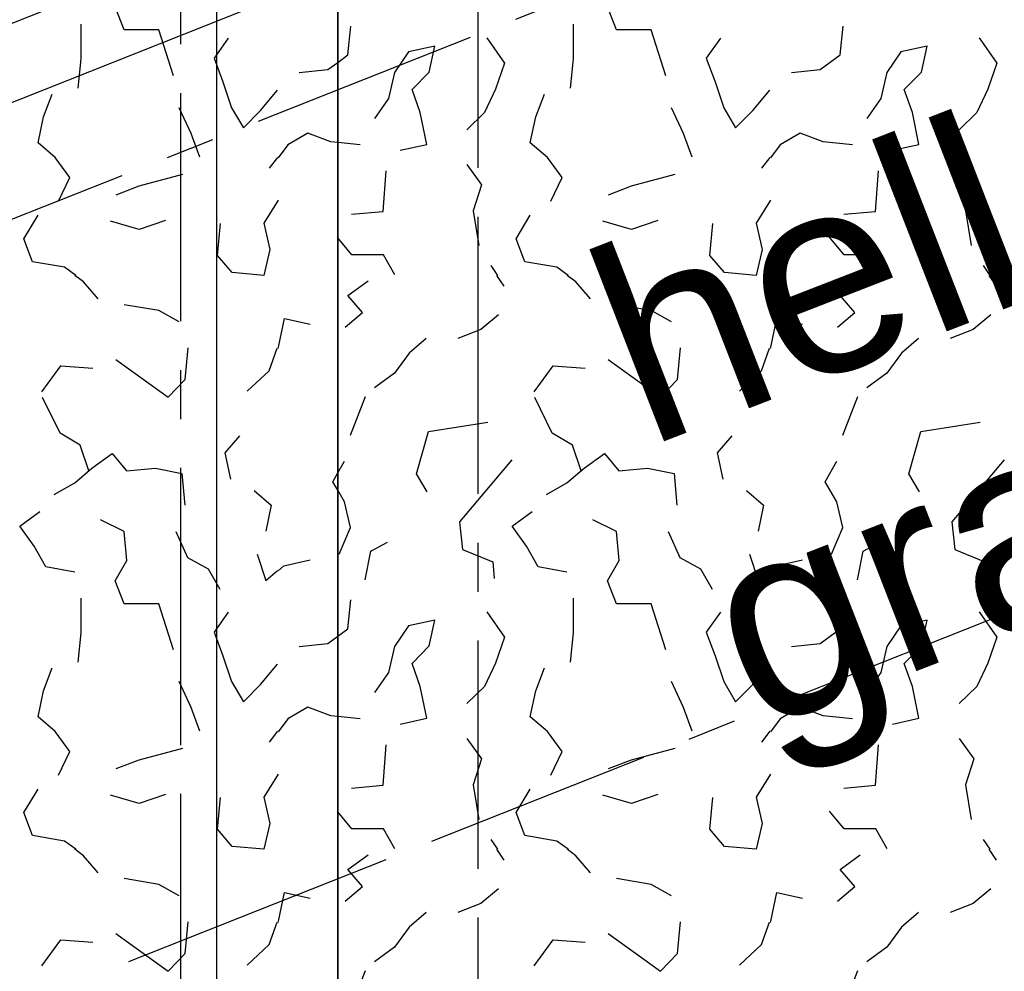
# Model space of a CAD drawing. Extents: x 1006 to 5197, y -24 to 263.
# Tile 62 of 124: x 1043.07 to 1045.08, y 19.71 to 21.65. Entities that reach past the tile are written whole.
import ezdxf

# ---------------------------------------------------------------- set-up
doc = ezdxf.new("R2010")
doc.units = 0
doc.header["$MEASUREMENT"] = 0
doc.linetypes.add('B0805', pattern=[1.366667, 0.566667, -0.1, 0.033333, -0.1, 0.466667, -0.1])
doc.linetypes.add('Wipeout_Contour', pattern=[1000, 0, -1000])
for name, color, linetype in [('21 Buitenwanden', 7, 'Continuous'), ('27 Daken', 7, 'Continuous'), ('A Stramien', 7, 'Continuous'), ('T Tekst algemeen', 7, 'Continuous')]:
    doc.layers.add(name, color=color, linetype=linetype)
doc.styles.add('GENERATED_STYLE_3', font='Arial')
doc.styles.get("Standard").update_dxf_attribs({"font": 'txt', "bigfont": 'BIGFONT.SHX'})
doc.dimstyles.new('GENERATED_STYLE__1', dxfattribs={"dimtxt": 0.25, "dimasz": 0.19, "dimexe": 0.18, "dimexo": 0, "dimgap": 0.09, "dimtad": 1, "dimdec": 0, "dimlfac": 1000, "dimzin": 0, "dimdsep": 46, "dimtxsty": 'Standard', "dimblk": 'ARROWHEAD_7', "dimblk1": 'ARROWHEAD_7', "dimblk2": 'ARROWHEAD_7', "dimcen": 0.09, "dimclrd": 7, "dimclre": 7, "dimclrt": 7, "dimadec": 1, "dimazin": 0, "dimtfac": 1, "dimtdec": 4, "dimtmove": 0, "dimatfit": 3, "dimfxl": 0, "dimtolj": 1, "dimtzin": 0, "dimarcsym": 0})
doc.dimstyles.new('GENERATED_STYLE__2', dxfattribs={"dimtxt": 0.25, "dimasz": 0.19, "dimexe": 0.18, "dimexo": 0, "dimgap": 0.09, "dimtad": 1, "dimtih": 1, "dimtoh": 1, "dimdec": 0, "dimlfac": 1000, "dimzin": 0, "dimdsep": 46, "dimtxsty": 'Standard', "dimblk": 'ARROWHEAD_7', "dimblk1": 'ARROWHEAD_7', "dimblk2": 'ARROWHEAD_7', "dimcen": 0.09, "dimclrd": 7, "dimclre": 7, "dimclrt": 7, "dimadec": 1, "dimazin": 0, "dimtfac": 1, "dimtdec": 4, "dimtmove": 0, "dimatfit": 3, "dimfxl": 0, "dimtolj": 1, "dimtzin": 0, "dimarcsym": 0})

# ---------------------------------------------------------------- blocks, each defined once
blk = doc.blocks.new('*X139', base_point=(988.2137, 0))
at = {"layer": '27 Daken', "linetype": 'Continuous'}
for p, q in [((1044.2907, 21.634), (1044.2727, 21.681)), ((1043.7417, 21.583), (1043.7477, 21.642)), ((1044.2027, 21.575), (1044.2027, 21.646)), ((1044.3617, 21.634), (1044.2907, 21.634)), ((1044.3917, 21.54), (1044.3617, 21.634)), ((1044.7487, 21.583), (1044.7547, 21.642)), ((1044.0257, 21.618), (1044.0617, 21.566)), ((1044.5037, 21.617), (1044.4747, 21.576)), ((1045.0327, 21.618), (1045.0687, 21.566)), ((1043.9197, 21.601), (1043.8657, 21.589)), ((1043.9077, 21.548), (1043.9197, 21.601)), ((1044.9267, 21.601), (1044.8727, 21.589)), ((1044.9147, 21.548), (1044.9267, 21.601)), ((1043.7209, 21.5677), (1043.7417, 21.583)), ((1043.8657, 21.589), (1043.8367, 21.547)), ((1044.1967, 21.515), (1044.2027, 21.575)), ((1044.4747, 21.576), (1044.4927, 21.528)), ((1044.7077, 21.553), (1044.7487, 21.583)), ((1044.8727, 21.589), (1044.8437, 21.547)), ((1044.0617, 21.566), (1044.0437, 21.513)), ((1044.6487, 21.547), (1044.7077, 21.553)), ((1045.0687, 21.566), (1045.0507, 21.513)), ((1043.8367, 21.547), (1043.8247, 21.494)), ((1043.8727, 21.512), (1043.9077, 21.548)), ((1044.8437, 21.547), (1044.8317, 21.494)), ((1044.8797, 21.512), (1044.9147, 21.548)), ((1043.8897, 21.465), (1043.8727, 21.512)), ((1044.0437, 21.513), (1044.0207, 21.465)), ((1044.4927, 21.528), (1044.5107, 21.475)), ((1044.5697, 21.469), (1044.6047, 21.511)), ((1044.8967, 21.465), (1044.8797, 21.512)), ((1045.0507, 21.513), (1045.0277, 21.465)), ((1043.8247, 21.494), (1043.7957, 21.453)), ((1044.1257, 21.456), (1044.1437, 21.503)), ((1044.8317, 21.494), (1044.8027, 21.453)), ((1044.4277, 21.422), (1044.4037, 21.475)), ((1044.5107, 21.475), (1044.5347, 21.434)), ((1043.9027, 21.4), (1043.8897, 21.465)), ((1044.0207, 21.465), (1043.9847, 21.43)), ((1044.1147, 21.403), (1044.1257, 21.456)), ((1044.5347, 21.434), (1044.5697, 21.469)), ((1044.9097, 21.4), (1044.8967, 21.465)), ((1045.0277, 21.465), (1044.9917, 21.43)), ((1044.4457, 21.374), (1044.4277, 21.422)), ((1044.6667, 21.423), (1044.6257, 21.399)), ((1044.7137, 21.405), (1044.6667, 21.423)), ((1043.7667, 21.399), (1043.7209, 21.4036)), ((1043.8487, 21.388), (1043.9027, 21.4)), ((1044.1497, 21.373), (1044.1147, 21.403)), ((1044.6257, 21.399), (1044.6057, 21.3723)), ((1044.7737, 21.399), (1044.7137, 21.405)), ((1044.8557, 21.388), (1044.9097, 21.4)), ((1044.1797, 21.332), (1044.1497, 21.373)), ((1044.6046, 21.3734), (1044.5877, 21.351)), ((1043.9847, 21.359), (1044.0147, 21.317)), ((1044.9917, 21.359), (1045.0217, 21.317)), ((1043.8137, 21.263), (1043.8197, 21.346)), ((1044.1567, 21.284), (1044.1797, 21.332)), ((1044.3217, 21.315), (1044.4107, 21.339)), ((1044.8207, 21.263), (1044.8267, 21.346)), ((1044.0147, 21.317), (1043.9977, 21.264)), ((1044.2747, 21.297), (1044.3217, 21.315)), ((1045.0217, 21.317), (1045.0047, 21.264)), ((1044.6057, 21.286), (1044.5767, 21.239)), ((1043.7487, 21.257), (1043.8137, 21.263)), ((1043.9977, 21.264), (1044.0097, 21.193)), ((1044.0857, 21.207), (1044.1147, 21.255)), ((1044.7557, 21.257), (1044.8207, 21.263)), ((1045.0047, 21.264), (1045.0167, 21.193)), ((1044.3217, 21.226), (1044.2627, 21.243)), ((1044.3757, 21.244), (1044.3217, 21.226)), ((1044.4817, 21.173), (1044.4877, 21.238)), ((1044.5767, 21.239), (1044.5887, 21.185)), ((1043.7497, 21.174), (1043.7209, 21.2086)), ((1044.7567, 21.174), (1044.7267, 21.21)), ((1044.1037, 21.16), (1044.0857, 21.207)), ((1043.8147, 21.174), (1043.7497, 21.174)), ((1043.8377, 21.133), (1043.8147, 21.174)), ((1044.5117, 21.138), (1044.4817, 21.173)), ((1044.5887, 21.185), (1044.5767, 21.132)), ((1044.8217, 21.174), (1044.7567, 21.174)), ((1044.8447, 21.133), (1044.8217, 21.174)), ((1044.0337, 21.152), (1044.0475, 21.132)), ((1044.1687, 21.149), (1044.1037, 21.16)), ((1044.192, 21.132), (1044.1687, 21.149)), ((1045.0407, 21.152), (1045.0545, 21.132)), ((1044.0455, 21.132), (1044.0607, 21.11)), ((1044.2077, 21.119), (1044.19, 21.132)), ((1044.5767, 21.132), (1044.5117, 21.138)), ((1045.0525, 21.132), (1045.0677, 21.11)), ((1043.7417, 21.091), (1043.7827, 21.121)), ((1044.2377, 21.084), (1044.2077, 21.119)), ((1044.7487, 21.091), (1044.7897, 21.121)), ((1043.7717, 21.056), (1043.7417, 21.091)), ((1044.7787, 21.056), (1044.7487, 21.091)), ((1044.3617, 21.06), (1044.2907, 21.072)), ((1043.7357, 21.026), (1043.7717, 21.056)), ((1044.0497, 21.051), (1044.0137, 21.021)), ((1044.4037, 21.037), (1044.3617, 21.06)), ((1044.7427, 21.026), (1044.7787, 21.056)), ((1045.0567, 21.051), (1045.0207, 21.021)), ((1044.6067, 20.985), (1044.6187, 21.044)), ((1044.6187, 21.044), (1044.6717, 21.032)), ((1044.0137, 21.021), (1043.9667, 21.003)), ((1045.0207, 21.021), (1044.9737, 21.003)), ((1043.9017, 21.003), (1043.8667, 20.973)), ((1044.9087, 21.003), (1044.8737, 20.973)), ((1043.8667, 20.973), (1043.8367, 20.932)), ((1044.4157, 20.919), (1044.4217, 20.984)), ((1044.5877, 20.937), (1044.604, 20.9829)), ((1044.6057, 20.9822), (1044.6067, 20.985)), ((1044.8737, 20.973), (1044.8437, 20.932)), ((1044.1227, 20.894), (1044.1617, 20.947)), ((1044.1617, 20.947), (1044.2267, 20.942)), ((1044.2737, 20.96), (1044.3807, 20.883)), ((1043.8367, 20.932), (1043.7957, 20.902)), ((1044.5427, 20.895), (1044.5877, 20.937)), ((1044.8437, 20.932), (1044.8027, 20.902)), ((1044.3807, 20.883), (1044.4157, 20.919)), ((1043.7467, 20.805), (1043.7777, 20.884)), ((1044.1597, 20.809), (1044.1237, 20.882)), ((1044.7537, 20.805), (1044.7847, 20.884)), ((1043.9067, 20.813), (1044.0277, 20.832)), ((1044.9137, 20.813), (1045.0347, 20.832)), ((1043.8817, 20.726), (1043.9067, 20.813)), ((1044.2007, 20.785), (1044.1597, 20.809)), ((1044.8887, 20.726), (1044.9137, 20.813)), ((1044.2187, 20.732), (1044.2007, 20.785)), ((1044.5267, 20.804), (1044.4967, 20.769)), ((1044.2247, 20.738), (1044.2667, 20.768)), ((1044.2667, 20.768), (1044.2957, 20.732)), ((1044.4967, 20.769), (1044.5087, 20.715)), ((1043.7209, 20.7278), (1043.7347, 20.752)), ((1044.0767, 20.755), (1043.9697, 20.628)), ((1044.7177, 20.71), (1044.7417, 20.752)), ((1045.0837, 20.755), (1044.9767, 20.628)), ((1043.9037, 20.689), (1043.8817, 20.726)), ((1044.1897, 20.708), (1044.2247, 20.738)), ((1044.2957, 20.732), (1044.3547, 20.738)), ((1044.3547, 20.738), (1044.4087, 20.727)), ((1044.4087, 20.727), (1044.4147, 20.662)), ((1044.9107, 20.689), (1044.8887, 20.726)), ((1044.1477, 20.684), (1044.1897, 20.708)), ((1044.7417, 20.669), (1044.7177, 20.71)), ((1043.7347, 20.669), (1043.7209, 20.6927)), ((1044.5567, 20.692), (1044.5917, 20.662)), ((1043.7467, 20.616), (1043.7347, 20.669)), ((1044.7537, 20.616), (1044.7417, 20.669)), ((1044.0777, 20.619), (1044.1187, 20.649)), ((1044.5917, 20.662), (1044.5807, 20.609)), ((1043.9697, 20.628), (1043.9757, 20.571)), ((1044.2907, 20.608), (1044.2427, 20.632)), ((1044.9767, 20.628), (1044.9827, 20.571)), ((1043.7237, 20.562), (1043.7467, 20.616)), ((1044.1067, 20.578), (1044.0777, 20.619)), ((1044.2967, 20.549), (1044.2907, 20.608)), ((1044.3967, 20.608), (1044.4207, 20.555)), ((1044.7307, 20.562), (1044.7537, 20.616)), ((1043.7887, 20.568), (1043.8227, 20.586)), ((1044.7957, 20.568), (1044.8297, 20.586)), ((1043.7767, 20.509), (1043.7887, 20.568)), ((1043.9757, 20.571), (1044.0377, 20.546)), ((1044.1307, 20.536), (1044.1067, 20.578)), ((1044.7837, 20.509), (1044.7957, 20.568)), ((1044.9827, 20.571), (1045.0447, 20.546)), ((1044.0377, 20.546), (1044.0407, 20.512)), ((1044.2727, 20.507), (1044.2967, 20.549)), ((1044.4207, 20.555), (1044.4627, 20.532)), ((1044.5627, 20.562), (1044.5807, 20.508)), ((1044.6177, 20.538), (1044.6717, 20.55)), ((1045.0447, 20.546), (1045.0477, 20.512)), ((1044.1897, 20.525), (1044.1307, 20.536)), ((1044.4627, 20.532), (1044.4867, 20.49)), ((1044.5807, 20.508), (1044.6043, 20.5282)), ((1044.6057, 20.5277), (1044.6177, 20.538)), ((1044.2907, 20.46), (1044.2727, 20.507)), ((1043.7417, 20.409), (1043.7477, 20.468)), ((1044.2027, 20.401), (1044.2027, 20.472)), ((1044.7487, 20.409), (1044.7547, 20.468)), ((1044.0257, 20.444), (1044.0617, 20.392)), ((1044.3617, 20.46), (1044.2907, 20.46)), ((1044.3917, 20.366), (1044.3617, 20.46)), ((1044.5037, 20.443), (1044.4747, 20.402)), ((1045.0327, 20.444), (1045.0687, 20.392)), ((1043.9197, 20.427), (1043.8657, 20.415)), ((1043.9077, 20.374), (1043.9197, 20.427)), ((1044.9267, 20.427), (1044.8727, 20.415)), ((1044.9147, 20.374), (1044.9267, 20.427)), ((1043.7209, 20.3937), (1043.7417, 20.409)), ((1043.8657, 20.415), (1043.8367, 20.373)), ((1044.4747, 20.402), (1044.4927, 20.354)), ((1044.7077, 20.379), (1044.7487, 20.409)), ((1044.8727, 20.415), (1044.8437, 20.373)), ((1044.0617, 20.392), (1044.0437, 20.339)), ((1044.1967, 20.341), (1044.2027, 20.401)), ((1045.0687, 20.392), (1045.0507, 20.339)), ((1043.8367, 20.373), (1043.8247, 20.32)), ((1043.8727, 20.338), (1043.9077, 20.374)), ((1044.6487, 20.373), (1044.7077, 20.379)), ((1044.8437, 20.373), (1044.8317, 20.32)), ((1044.8797, 20.338), (1044.9147, 20.374)), ((1044.4927, 20.354), (1044.5107, 20.301)), ((1043.8897, 20.291), (1043.8727, 20.338)), ((1044.0437, 20.339), (1044.0207, 20.291)), ((1044.1257, 20.282), (1044.1437, 20.329)), ((1044.5697, 20.295), (1044.6047, 20.337)), ((1044.8967, 20.291), (1044.8797, 20.338)), ((1045.0507, 20.339), (1045.0277, 20.291)), ((1043.8247, 20.32), (1043.7957, 20.279)), ((1044.8317, 20.32), (1044.8027, 20.279)), ((1043.9027, 20.226), (1043.8897, 20.291)), ((1044.0207, 20.291), (1043.9847, 20.256)), ((1044.1147, 20.229), (1044.1257, 20.282)), ((1044.4277, 20.248), (1044.4037, 20.301)), ((1044.5107, 20.301), (1044.5347, 20.26)), ((1044.5347, 20.26), (1044.5697, 20.295)), ((1044.9097, 20.226), (1044.8967, 20.291)), ((1045.0277, 20.291), (1044.9917, 20.256)), ((1044.4457, 20.2), (1044.4277, 20.248)), ((1044.6667, 20.249), (1044.6257, 20.225)), ((1044.7137, 20.231), (1044.6667, 20.249)), ((1043.7667, 20.225), (1043.7209, 20.2296)), ((1043.8487, 20.214), (1043.9027, 20.226)), ((1044.1497, 20.199), (1044.1147, 20.229)), ((1044.6257, 20.225), (1044.6057, 20.1983)), ((1044.7737, 20.225), (1044.7137, 20.231)), ((1044.8557, 20.214), (1044.9097, 20.226)), ((1043.9847, 20.185), (1044.0147, 20.143)), ((1044.1797, 20.158), (1044.1497, 20.199)), ((1044.6046, 20.1994), (1044.5877, 20.177)), ((1044.9917, 20.185), (1045.0217, 20.143)), ((1043.8137, 20.089), (1043.8197, 20.172)), ((1044.3217, 20.141), (1044.4107, 20.165)), ((1044.8207, 20.089), (1044.8267, 20.172)), ((1044.0147, 20.143), (1043.9977, 20.09)), ((1044.1567, 20.11), (1044.1797, 20.158)), ((1044.2747, 20.123), (1044.3217, 20.141)), ((1045.0217, 20.143), (1045.0047, 20.09)), ((1044.6057, 20.112), (1044.5767, 20.065)), ((1043.7487, 20.083), (1043.8137, 20.089)), ((1043.9977, 20.09), (1044.0097, 20.019)), ((1044.0857, 20.033), (1044.1147, 20.081)), ((1044.7557, 20.083), (1044.8207, 20.089)), ((1045.0047, 20.09), (1045.0167, 20.019)), ((1044.3217, 20.052), (1044.2627, 20.069)), ((1044.3757, 20.07), (1044.3217, 20.052)), ((1044.4817, 19.999), (1044.4877, 20.064)), ((1044.5767, 20.065), (1044.5887, 20.011)), ((1043.7497, 20), (1043.7209, 20.0346)), ((1044.1037, 19.986), (1044.0857, 20.033)), ((1044.7567, 20), (1044.7267, 20.036)), ((1043.8147, 20), (1043.7497, 20)), ((1043.8377, 19.959), (1043.8147, 20)), ((1044.5887, 20.011), (1044.5767, 19.958)), ((1044.8217, 20), (1044.7567, 20)), ((1044.8447, 19.959), (1044.8217, 20)), ((1044.1687, 19.975), (1044.1037, 19.986)), ((1044.5117, 19.964), (1044.4817, 19.999)), ((1044.0337, 19.978), (1044.0475, 19.958)), ((1044.192, 19.958), (1044.1687, 19.975)), ((1044.5767, 19.958), (1044.5117, 19.964)), ((1045.0407, 19.978), (1045.0545, 19.958)), ((1043.7417, 19.917), (1043.7827, 19.947)), ((1044.0455, 19.958), (1044.0607, 19.936)), ((1044.2077, 19.945), (1044.19, 19.958)), ((1044.2377, 19.91), (1044.2077, 19.945)), ((1044.7487, 19.917), (1044.7897, 19.947)), ((1045.0525, 19.958), (1045.0677, 19.936)), ((1043.7717, 19.882), (1043.7417, 19.917)), ((1044.7787, 19.882), (1044.7487, 19.917)), ((1043.7357, 19.852), (1043.7717, 19.882)), ((1044.3617, 19.886), (1044.2907, 19.898)), ((1044.4037, 19.863), (1044.3617, 19.886)), ((1044.7427, 19.852), (1044.7787, 19.882)), ((1044.0497, 19.877), (1044.0137, 19.847)), ((1044.6067, 19.811), (1044.6187, 19.87)), ((1044.6187, 19.87), (1044.6717, 19.858)), ((1045.0567, 19.877), (1045.0207, 19.847)), ((1044.0137, 19.847), (1043.9667, 19.829)), ((1045.0207, 19.847), (1044.9737, 19.829)), ((1043.9017, 19.829), (1043.8667, 19.799)), ((1044.9087, 19.829), (1044.8737, 19.799)), ((1043.8667, 19.799), (1043.8367, 19.758)), ((1044.4157, 19.745), (1044.4217, 19.81)), ((1044.5877, 19.763), (1044.604, 19.8089)), ((1044.6057, 19.8082), (1044.6067, 19.811)), ((1044.8737, 19.799), (1044.8437, 19.758)), ((1044.2737, 19.786), (1044.3807, 19.709)), ((1043.8367, 19.758), (1043.7957, 19.728)), ((1044.1227, 19.72), (1044.1617, 19.773)), ((1044.1617, 19.773), (1044.2267, 19.768)), ((1044.5427, 19.721), (1044.5877, 19.763)), ((1044.8437, 19.758), (1044.8027, 19.728)), ((1044.3807, 19.709), (1044.4157, 19.745)), ((1043.7467, 19.631), (1043.7777, 19.71)), ((1044.7537, 19.631), (1044.7847, 19.71))]:
    blk.add_line(p, q, dxfattribs=at)
blk = doc.blocks.new('HATCH_110_2', base_point=(990.0137, 0))
at = {"layer": '27 Daken', "linetype": 'Continuous'}
blk.add_line((1043.7209, 22.4506), (1043.7209, 18.6065), dxfattribs=at)
blk.add_blockref('*X139', (988.2137, 0), dxfattribs=at)
blk = doc.blocks.new('WALL_481_2', base_point=(1035.8002, 18.7634))
at = {"color": 254, "linetype": 'Wipeout_Contour', "lineweight": 0, "ltscale": 4164.534371}
blk.add_wipeout([(1035.7404, 18.5782), (1046.1084, 22.7001), (1046.053, 22.8395), (1035.8002, 18.7634)], dxfattribs=at).dxf.layer = '21 Buitenwanden'
at = {"layer": '21 Buitenwanden', "linetype": 'Continuous'}
for p, q in [((1046.053, 22.8395), (1035.8002, 18.7634)), ((1035.7404, 18.5782), (1046.1084, 22.7001))]:
    blk.add_line(p, q, dxfattribs=at)
blk = doc.blocks.new('*D346', base_point=(988.2137, 0))
at = {"layer": 'A Stramien', "linetype": 'Continuous'}
for p, q in [((1033.7798, 22.451), (1033.6414, 22.7995)), ((1027.0657, 19.9857), (1033.7571, 22.6437)), ((1020.3743, 17.3276), (1027.0657, 19.9857))]:
    blk.add_line(p, q, dxfattribs=at)
blk.add_circle((1033.7106, 22.6253), 0.05, dxfattribs=at)
at = {"layer": 'A Stramien', "insert": (1029.8704, 21.4226), "char_height": 0.25, "attachment_point": 1, "rotation": 21.665}
blk.add_mtext('{7.200}', dxfattribs=at)
blk = doc.blocks.new('ARROWHEAD_7')
at = {"color": 0, "linetype": 'Continuous', "lineweight": 0}
for p, q in [((0, -0.25), (0, 0.25)), ((0, 0), (-1, 0)), ((-0.25, 0), (0.25, 0))]:
    blk.add_line(p, q, dxfattribs=at)
blk.add_circle((0, 0), 0.25, dxfattribs=at)
blk = doc.blocks.new('*D347', base_point=(988.2137, 0))
at = {"layer": 'A Stramien', "linetype": 'Continuous'}
for p, q in [((1040.4712, 25.1091), (1040.3328, 25.4576)), ((1033.7571, 22.6437), (1040.4484, 25.3018)), ((1027.0657, 19.9857), (1033.7571, 22.6437))]:
    blk.add_line(p, q, dxfattribs=at)
blk.add_circle((1040.402, 25.2834), 0.05, dxfattribs=at)
at = {"layer": 'A Stramien', "insert": (1036.5618, 24.0807), "char_height": 0.25, "attachment_point": 1, "rotation": 21.665}
blk.add_mtext('{7.200}', dxfattribs=at)
blk = doc.blocks.new('*D348', base_point=(988.2137, 0))
at = {"layer": 'A Stramien', "linetype": 'Continuous'}
for p, q in [((1047.1626, 27.7672), (1047.0241, 28.1157)), ((1040.4484, 25.3018), (1047.1398, 27.9599)), ((1033.7571, 22.6437), (1040.4484, 25.3018))]:
    blk.add_line(p, q, dxfattribs=at)
blk.add_circle((1047.0934, 27.9415), 0.05, dxfattribs=at)
at = {"layer": 'A Stramien', "insert": (1044.457, 27.217), "char_height": 0.25, "attachment_point": 1, "rotation": 21.665}
blk.add_mtext('{7.200}', dxfattribs=at)
blk = doc.blocks.new('*D349', base_point=(988.2137, 0))
at = {"layer": 'A Stramien', "linetype": 'Continuous'}
for p, q in [((1053.854, 30.4253), (1053.7155, 30.7738)), ((1047.1398, 27.9599), (1053.8312, 30.618)), ((1040.4484, 25.3018), (1047.1398, 27.9599))]:
    blk.add_line(p, q, dxfattribs=at)
at = {"layer": 'A Stramien', "insert": (1049.9445, 29.3969), "char_height": 0.25, "attachment_point": 1, "rotation": 21.665}
blk.add_mtext('{7.200}', dxfattribs=at)
blk = doc.blocks.new('*D350', base_point=(988.2137, 0))
at = {"layer": 'A Stramien', "linetype": 'Continuous'}
for p, q in [((1053.8312, 30.618), (1057.1769, 31.9471)), ((1047.1398, 27.9599), (1053.8312, 30.618))]:
    blk.add_line(p, q, dxfattribs=at)
blk.add_circle((1053.7847, 30.5996), 0.05, dxfattribs=at)
at = {"layer": 'A Stramien', "insert": (1054.9631, 31.3904), "char_height": 0.25, "attachment_point": 1, "rotation": 21.665}
blk.add_mtext('{3.600}', dxfattribs=at)
blk = doc.blocks.new('*D351', base_point=(988.2137, 0))
at = {"layer": 'A Stramien', "linetype": 'Continuous'}
for p, q in [((1063.891, 34.4124), (1063.7526, 34.7609)), ((1063.7753, 34.5682), (1063.9147, 34.6236)), ((1057.1769, 31.9471), (1063.7753, 34.5682)), ((1057.1996, 31.7543), (1057.0612, 32.1029)), ((1053.8312, 30.618), (1057.1769, 31.9471))]:
    blk.add_line(p, q, dxfattribs=at)
for centre in [(1063.8218, 34.5867), (1057.1304, 31.9286)]:
    blk.add_circle(centre, 0.05, dxfattribs=at)
at = {"layer": 'A Stramien', "insert": (1059.9816, 33.384), "char_height": 0.25, "attachment_point": 1, "rotation": 21.665}
blk.add_mtext('{7.200}', dxfattribs=at)
blk = doc.blocks.new('*D355', base_point=(988.2137, 0))
at = {"layer": 'A Stramien', "linetype": 'Continuous'}
for p, q in [((1032.4831, 33.5873), (1032.4831, 33.9623)), ((1044.0071, 33.5873), (1044.0071, 33.9623)), ((1030.7271, 33.7748), (1032.5331, 33.7748)), ((1032.5331, 33.7748), (1044.0571, 33.7748))]:
    blk.add_line(p, q, dxfattribs=at)
for centre in [(1032.4831, 33.7748), (1044.0071, 33.7748)]:
    blk.add_circle(centre, 0.05, dxfattribs=at)
at = {"layer": 'A Stramien', "insert": (1037.7404, 34.0748), "char_height": 0.25, "attachment_point": 1}
blk.add_mtext('{11.524}', dxfattribs=at)
blk = doc.blocks.new('*D356', base_point=(988.2137, 0))
at = {"layer": 'A Stramien', "linetype": 'Continuous'}
for p, q in [((1044.0071, 33.5873), (1044.0071, 33.9623)), ((1049.8006, 33.5873), (1049.8006, 33.9623)), ((1032.5331, 33.7748), (1044.0571, 33.7748)), ((1044.0571, 33.7748), (1049.8506, 33.7748))]:
    blk.add_line(p, q, dxfattribs=at)
for centre in [(1044.0071, 33.7748), (1049.8006, 33.7748)]:
    blk.add_circle(centre, 0.05, dxfattribs=at)
at = {"layer": 'A Stramien', "insert": (1046.4909, 34.0748), "char_height": 0.25, "attachment_point": 1}
blk.add_mtext('{5.794}', dxfattribs=at)
blk = doc.blocks.new('*D357', base_point=(988.2137, 0))
at = {"layer": 'A Stramien', "linetype": 'Continuous'}
for p, q in [((1049.8006, 33.5873), (1049.8006, 33.9623)), ((1055.5648, 33.5873), (1055.5648, 33.9623)), ((1044.0571, 33.7748), (1049.8506, 33.7748)), ((1049.8506, 33.7748), (1055.6148, 33.7748))]:
    blk.add_line(p, q, dxfattribs=at)
for centre in [(1049.8006, 33.7748), (1055.5648, 33.7748)]:
    blk.add_circle(centre, 0.05, dxfattribs=at)
at = {"layer": 'A Stramien', "insert": (1052.2697, 34.0748), "char_height": 0.25, "attachment_point": 1}
blk.add_mtext('{5.764}', dxfattribs=at)
blk = doc.blocks.new('*D358', base_point=(988.2137, 0))
at = {"layer": 'A Stramien', "linetype": 'Continuous'}
for p, q in [((1055.5648, 33.5873), (1055.5648, 33.9623)), ((1061.1964, 33.5873), (1061.1964, 33.9623)), ((1049.8506, 33.7748), (1055.6148, 33.7748)), ((1055.6148, 33.7748), (1061.2464, 33.7748))]:
    blk.add_line(p, q, dxfattribs=at)
for centre in [(1055.5648, 33.7748), (1061.1964, 33.7748)]:
    blk.add_circle(centre, 0.05, dxfattribs=at)
at = {"layer": 'A Stramien', "insert": (1057.9676, 34.0748), "char_height": 0.25, "attachment_point": 1}
blk.add_mtext('{5.632}', dxfattribs=at)
blk = doc.blocks.new('*D359', base_point=(988.2137, 0))
at = {"layer": 'A Stramien', "linetype": 'Continuous'}
for p, q in [((1061.1964, 33.5873), (1061.1964, 33.9623)), ((1067.2372, 33.5873), (1067.2372, 33.9623)), ((1055.6148, 33.7748), (1061.2464, 33.7748)), ((1061.2464, 33.7748), (1067.1872, 33.7748)), ((1067.1872, 33.7748), (1067.3372, 33.7748))]:
    blk.add_line(p, q, dxfattribs=at)
for centre in [(1061.1964, 33.7748), (1067.2372, 33.7748)]:
    blk.add_circle(centre, 0.05, dxfattribs=at)
at = {"layer": 'A Stramien', "insert": (1063.8039, 34.0748), "char_height": 0.25, "attachment_point": 1}
blk.add_mtext('{6.041}', dxfattribs=at)
blk = doc.blocks.new('*D364', base_point=(988.2137, 0))
at = {"layer": 'A Stramien', "linetype": 'Continuous'}
for p, q in [((1043.4001, -2.1848), (1043.4001, -1.8098)), ((1046.4001, -2.1848), (1046.4001, -1.8098)), ((1032.5331, -1.9973), (1043.4501, -1.9973)), ((1043.4501, -1.9973), (1046.4501, -1.9973))]:
    blk.add_line(p, q, dxfattribs=at)
for centre in [(1043.4001, -1.9973), (1046.4001, -1.9973)]:
    blk.add_circle(centre, 0.05, dxfattribs=at)
at = {"layer": 'A Stramien', "insert": (1044.4871, -1.6973), "char_height": 0.25, "attachment_point": 1}
blk.add_mtext('{3.000}', dxfattribs=at)
blk = doc.blocks.new('*D365', base_point=(988.2137, 0))
at = {"layer": 'A Stramien', "linetype": 'Continuous'}
for p, q in [((1046.4001, -2.1848), (1046.4001, -1.8098)), ((1053.6001, -2.1848), (1053.6001, -1.8098)), ((1043.4501, -1.9973), (1046.4501, -1.9973)), ((1046.4501, -1.9973), (1053.6501, -1.9973))]:
    blk.add_line(p, q, dxfattribs=at)
for centre in [(1046.4001, -1.9973), (1053.6001, -1.9973)]:
    blk.add_circle(centre, 0.05, dxfattribs=at)
at = {"layer": 'A Stramien', "insert": (1049.5871, -1.6973), "char_height": 0.25, "attachment_point": 1}
blk.add_mtext('{7.200}', dxfattribs=at)
blk = doc.blocks.new('*X466', base_point=(988.2137, 0))
at = {"layer": '27 Daken', "linetype": 'Continuous'}
for p, q in [((1043.2837, 21.634), (1043.2657, 21.681)), ((1043.1957, 21.575), (1043.1957, 21.646)), ((1043.3547, 21.634), (1043.2837, 21.634)), ((1043.3847, 21.54), (1043.3547, 21.634)), ((1043.4967, 21.617), (1043.4677, 21.576)), ((1043.1897, 21.515), (1043.1957, 21.575)), ((1043.4677, 21.576), (1043.4857, 21.528)), ((1043.6417, 21.547), (1043.7007, 21.553)), ((1043.7007, 21.553), (1043.7209, 21.5677)), ((1043.4857, 21.528), (1043.5037, 21.475)), ((1043.5627, 21.469), (1043.5977, 21.511)), ((1043.1187, 21.456), (1043.1367, 21.503)), ((1043.4207, 21.422), (1043.3967, 21.475)), ((1043.5037, 21.475), (1043.5277, 21.434)), ((1043.1077, 21.403), (1043.1187, 21.456)), ((1043.5277, 21.434), (1043.5627, 21.469)), ((1043.4387, 21.374), (1043.4207, 21.422)), ((1043.6597, 21.423), (1043.6187, 21.399)), ((1043.7067, 21.405), (1043.6597, 21.423)), ((1043.1427, 21.373), (1043.1077, 21.403)), ((1043.6187, 21.399), (1043.5987, 21.3723)), ((1043.7209, 21.4036), (1043.7067, 21.405)), ((1043.1727, 21.332), (1043.1427, 21.373)), ((1043.5976, 21.3734), (1043.5807, 21.351)), ((1043.1497, 21.284), (1043.1727, 21.332)), ((1043.3147, 21.315), (1043.4037, 21.339)), ((1043.2677, 21.297), (1043.3147, 21.315)), ((1043.5987, 21.286), (1043.5697, 21.239)), ((1043.0787, 21.207), (1043.1077, 21.255)), ((1043.3147, 21.226), (1043.2557, 21.243)), ((1043.3687, 21.244), (1043.3147, 21.226)), ((1043.4747, 21.173), (1043.4807, 21.238)), ((1043.5697, 21.239), (1043.5817, 21.185)), ((1043.7209, 21.2086), (1043.7197, 21.21)), ((1043.0967, 21.16), (1043.0787, 21.207)), ((1043.5047, 21.138), (1043.4747, 21.173)), ((1043.5817, 21.185), (1043.5697, 21.132)), ((1043.1617, 21.149), (1043.0967, 21.16)), ((1043.185, 21.132), (1043.1617, 21.149)), ((1043.2007, 21.119), (1043.183, 21.132)), ((1043.5697, 21.132), (1043.5047, 21.138)), ((1043.2307, 21.084), (1043.2007, 21.119)), ((1043.3547, 21.06), (1043.2837, 21.072)), ((1043.3967, 21.037), (1043.3547, 21.06)), ((1043.5997, 20.985), (1043.6117, 21.044)), ((1043.6117, 21.044), (1043.6647, 21.032)), ((1043.4087, 20.919), (1043.4147, 20.984)), ((1043.5807, 20.937), (1043.597, 20.9829)), ((1043.5987, 20.9822), (1043.5997, 20.985)), ((1043.1157, 20.894), (1043.1547, 20.947)), ((1043.1547, 20.947), (1043.2197, 20.942)), ((1043.2667, 20.96), (1043.3737, 20.883)), ((1043.5357, 20.895), (1043.5807, 20.937)), ((1043.3737, 20.883), (1043.4087, 20.919)), ((1043.1527, 20.809), (1043.1167, 20.882)), ((1043.1937, 20.785), (1043.1527, 20.809)), ((1043.2117, 20.732), (1043.1937, 20.785)), ((1043.5197, 20.804), (1043.4897, 20.769)), ((1043.2177, 20.738), (1043.2597, 20.768)), ((1043.2597, 20.768), (1043.2887, 20.732)), ((1043.4897, 20.769), (1043.5017, 20.715)), ((1043.1827, 20.708), (1043.2177, 20.738)), ((1043.2887, 20.732), (1043.3477, 20.738)), ((1043.3477, 20.738), (1043.4017, 20.727)), ((1043.4017, 20.727), (1043.4077, 20.662)), ((1043.7107, 20.71), (1043.7209, 20.7278)), ((1043.1407, 20.684), (1043.1827, 20.708)), ((1043.7209, 20.6927), (1043.7107, 20.71)), ((1043.5497, 20.692), (1043.5847, 20.662)), ((1043.0707, 20.619), (1043.1117, 20.649)), ((1043.5847, 20.662), (1043.5737, 20.609)), ((1043.2837, 20.608), (1043.2357, 20.632)), ((1043.0997, 20.578), (1043.0707, 20.619)), ((1043.2897, 20.549), (1043.2837, 20.608)), ((1043.3897, 20.608), (1043.4137, 20.555)), ((1043.1237, 20.536), (1043.0997, 20.578)), ((1043.2657, 20.507), (1043.2897, 20.549)), ((1043.4137, 20.555), (1043.4557, 20.532)), ((1043.5557, 20.562), (1043.5737, 20.508)), ((1043.6107, 20.538), (1043.6647, 20.55)), ((1043.1827, 20.525), (1043.1237, 20.536)), ((1043.4557, 20.532), (1043.4797, 20.49)), ((1043.5737, 20.508), (1043.5973, 20.5282)), ((1043.5987, 20.5277), (1043.6107, 20.538)), ((1043.2837, 20.46), (1043.2657, 20.507)), ((1043.1957, 20.401), (1043.1957, 20.472)), ((1043.3547, 20.46), (1043.2837, 20.46)), ((1043.3847, 20.366), (1043.3547, 20.46)), ((1043.4967, 20.443), (1043.4677, 20.402)), ((1043.4677, 20.402), (1043.4857, 20.354)), ((1043.1897, 20.341), (1043.1957, 20.401)), ((1043.7007, 20.379), (1043.7209, 20.3937)), ((1043.6417, 20.373), (1043.7007, 20.379)), ((1043.4857, 20.354), (1043.5037, 20.301)), ((1043.1187, 20.282), (1043.1367, 20.329)), ((1043.5627, 20.295), (1043.5977, 20.337)), ((1043.1077, 20.229), (1043.1187, 20.282)), ((1043.4207, 20.248), (1043.3967, 20.301)), ((1043.5037, 20.301), (1043.5277, 20.26)), ((1043.5277, 20.26), (1043.5627, 20.295)), ((1043.4387, 20.2), (1043.4207, 20.248)), ((1043.6597, 20.249), (1043.6187, 20.225)), ((1043.7067, 20.231), (1043.6597, 20.249)), ((1043.1427, 20.199), (1043.1077, 20.229)), ((1043.6187, 20.225), (1043.5987, 20.1983)), ((1043.7209, 20.2296), (1043.7067, 20.231)), ((1043.1727, 20.158), (1043.1427, 20.199)), ((1043.5976, 20.1994), (1043.5807, 20.177)), ((1043.3147, 20.141), (1043.4037, 20.165)), ((1043.1497, 20.11), (1043.1727, 20.158)), ((1043.2677, 20.123), (1043.3147, 20.141)), ((1043.5987, 20.112), (1043.5697, 20.065)), ((1043.0787, 20.033), (1043.1077, 20.081)), ((1043.3147, 20.052), (1043.2557, 20.069)), ((1043.3687, 20.07), (1043.3147, 20.052)), ((1043.4747, 19.999), (1043.4807, 20.064)), ((1043.5697, 20.065), (1043.5817, 20.011)), ((1043.0967, 19.986), (1043.0787, 20.033)), ((1043.7209, 20.0346), (1043.7197, 20.036)), ((1043.5817, 20.011), (1043.5697, 19.958)), ((1043.1617, 19.975), (1043.0967, 19.986)), ((1043.5047, 19.964), (1043.4747, 19.999)), ((1043.185, 19.958), (1043.1617, 19.975)), ((1043.5697, 19.958), (1043.5047, 19.964)), ((1043.2007, 19.945), (1043.183, 19.958)), ((1043.2307, 19.91), (1043.2007, 19.945)), ((1043.3547, 19.886), (1043.2837, 19.898)), ((1043.3967, 19.863), (1043.3547, 19.886)), ((1043.5997, 19.811), (1043.6117, 19.87)), ((1043.6117, 19.87), (1043.6647, 19.858)), ((1043.4087, 19.745), (1043.4147, 19.81)), ((1043.5807, 19.763), (1043.597, 19.8089)), ((1043.5987, 19.8082), (1043.5997, 19.811)), ((1043.2667, 19.786), (1043.3737, 19.709)), ((1043.1157, 19.72), (1043.1547, 19.773)), ((1043.1547, 19.773), (1043.2197, 19.768)), ((1043.5357, 19.721), (1043.5807, 19.763)), ((1043.3737, 19.709), (1043.4087, 19.745))]:
    blk.add_line(p, q, dxfattribs=at)
blk = doc.blocks.new('HATCH_428_2', base_point=(990.0137, 0))
at = {"layer": '27 Daken', "linetype": 'Continuous'}
blk.add_line((1043.7209, 18.6065), (1043.7209, 22.4506), dxfattribs=at)
blk.add_blockref('*X466', (988.2137, 0), dxfattribs=at)

msp = doc.modelspace()

# ---------------------------------------------------------------- block references
at = {"layer": '27 Daken', "linetype": 'Continuous'}
msp.add_blockref('HATCH_110_2', (990.0137, 0), dxfattribs=at)

# ---------------------------------------------------------------- next in the draw order: block references
at = {"layer": '21 Buitenwanden'}
msp.add_blockref('WALL_481_2', (1035.8002, 18.7634), dxfattribs=at)

# ---------------------------------------------------------------- next in the draw order: linework, layer by layer
at = {"layer": '27 Daken', "linetype": 'Continuous', "flags": 128}
msp.add_lwpolyline([(1043.4733, 18.2929), (1043.4733, 22.8795)], dxfattribs=at)
at = {"layer": 'A Stramien', "linetype": 'B0805', "flags": 128}
for points in [[(1008.1189, 7.3691), (1092.5526, 40.9097)], [(1093.1064, 39.5156), (1008.6727, 5.9751)], [(1044.0071, 34.1517), (1044.0071, -1.0535)], [(1043.4001, -2.762), (1043.4001, 32.6245)]]:
    msp.add_lwpolyline(points, dxfattribs=at)

# ---------------------------------------------------------------- next in the draw order: block references
at = {"layer": '27 Daken', "linetype": 'Continuous'}
msp.add_blockref('HATCH_428_2', (990.0137, 0), dxfattribs=at)

# ---------------------------------------------------------------- next in the draw order: texts
at = {"layer": 'T Tekst algemeen', "linetype": 'Continuous', "insert": (1044.2072, 21.1513), "char_height": 0.4, "width": 4.01513, "attachment_point": 1, "rotation": 21.2449, "line_spacing_factor": 0.937535, "style": 'GENERATED_STYLE_3'}
msp.add_mtext('{hellend dak 50 graden}', dxfattribs=at)

# ---------------------------------------------------------------- next in the draw order: dimensions: what is measured, and where the dimension line sits
at = {"layer": 'A Stramien', "linetype": 'Continuous'}
for p1, p2, picture, middle in [((1070.9109, -2.762), (1078.6582, -2.762), '*D351', (1060.4685, 33.4429)), ((1067.0373, -2.762), (1070.9109, -2.762), '*D350', (1055.45, 31.4494)), ((1059.29, -2.762), (1067.0373, -2.762), '*D349', (1050.4315, 29.4558)), ((1051.5427, -2.762), (1059.29, -2.762), '*D348', (1044.9439, 27.2759)), ((1044.0526, -3.4092), (1051.5427, -2.762), '*D347', (1037.0487, 24.1396)), ((1036.0482, -2.762), (1044.0526, -3.4092), '*D346', (1030.3573, 21.4815))]:
    dim = msp.add_linear_dim(base=(1020.3278, 17.3091), p1=p1, p2=p2, angle=21.665, dimstyle='GENERATED_STYLE__1', dxfattribs=at)
    dim.commit()
    dim.dimension.update_dxf_attribs({"geometry": picture, "text_midpoint": middle})
for base, p1, p2, picture, middle in [((1012.9421, 33.7748), (1032.4831, -2.762), (1044.0071, -1.0535), '*D355', (1038.32, 33.9498)), ((1012.942055, 33.77478), (1044.007097, -1.053492), (1049.8006, 14.689113), '*D356', (1046.965192, 33.94978)), ((1012.9421, 33.7748), (1049.8006, 14.6891), (1055.5648, 16.9733), '*D357', (1052.744, 33.9498)), ((1012.9421, 33.7748), (1055.5648, 16.9733), (1061.1964, 19.0319), '*D358', (1058.4419, 33.9498)), ((1012.9421, 33.7748), (1061.1964, 19.0319), (1067.2372, 21.921), '*D359', (1064.2781, 33.9498)), ((1012.9421, -1.9973), (1043.4001, -2.762), (1046.4001, 26.8048), '*D364', (1044.9614, -1.8223)), ((1012.9421, -1.9973), (1046.4001, 26.8048), (1053.6001, 11.6797), '*D365', (1050.0614, -1.8223))]:
    dim = msp.add_linear_dim(base=base, p1=p1, p2=p2, dimstyle='GENERATED_STYLE__2', dxfattribs=at)
    dim.commit()
    dim.dimension.update_dxf_attribs({"geometry": picture, "text_midpoint": middle})

doc.saveas('drawing.dxf')
